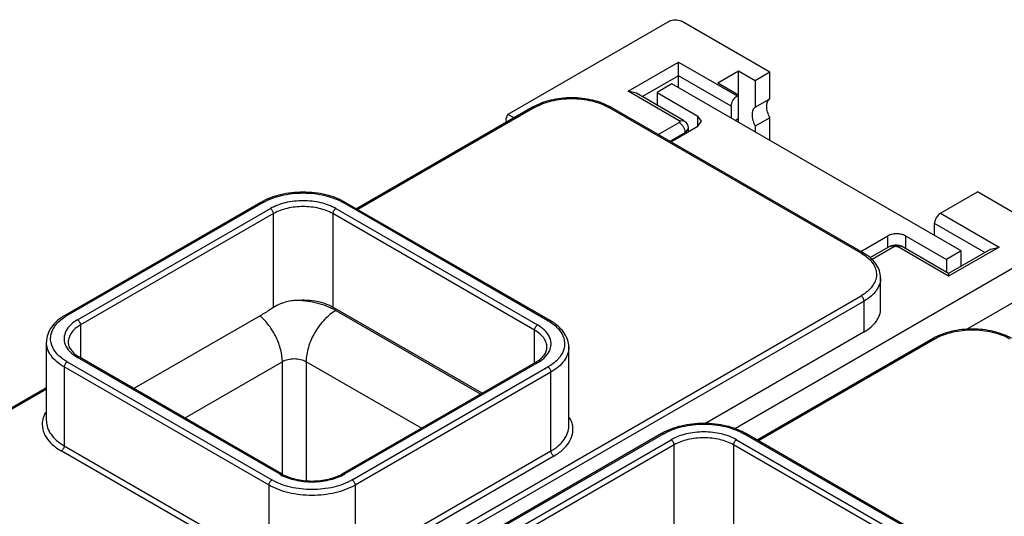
# Model space of a CAD drawing. Header units: millimetres. Extents: x 20 to 158, y 29 to 220.
# Tile 6 of 9: x 50 to 97, y 196 to 220. Entities that reach past the tile are written whole.
import ezdxf

# ---------------------------------------------------------------- set-up
doc = ezdxf.new("R2010")
doc.units = ezdxf.units.MM
doc.header["$LTSCALE"] = 16.212706
doc.layers.get('0').update_dxf_attribs({"linetype": 'CONTINUOUS'})

msp = doc.modelspace()

# ---------------------------------------------------------------- linework, layer by layer
at = {"color": 7, "linetype": 'Continuous'}
for p, q in [((80.998, 219.809), (73.299, 215.364)), ((85.787, 217.371), (81.564, 219.809)), ((79.026, 216.466), (81.431, 217.854)), ((81.431, 216.63), (81.431, 217.854)), ((81.431, 217.854), (84.224, 216.242)), ((84.294, 217.426), (83.304, 216.854)), ((84.294, 214.976), (84.294, 217.426)), ((85.088, 216.967), (84.294, 217.426)), ((85.787, 217.371), (85.088, 216.967)), ((85.787, 216.109), (85.787, 217.371)), ((81.431, 217.201), (79.709, 216.207)), ((81.112, 216.813), (80.405, 216.405)), ((94.901, 208.853), (81.112, 216.813)), ((83.941, 215.752), (81.431, 217.201)), ((84.294, 216.283), (83.304, 216.854)), ((85.088, 216.967), (85.088, 215.705)), ((81.466, 215.058), (79.026, 216.466)), ((79.426, 216.371), (79.026, 216.466)), ((81.666, 215.078), (79.426, 216.371)), ((80.405, 216.405), (80.405, 215.806)), ((80.405, 216.405), (82.35, 215.282)), ((84.224, 216.242), (84.294, 216.283)), ((85.088, 215.705), (85.787, 216.109)), ((74.472, 215.701), (66.087, 210.859)), ((74.572, 215.691), (66.145, 210.826)), ((73.211, 215.17), (73.299, 215.364)), ((73.594, 215.194), (73.299, 215.364)), ((90.128, 208.751), (78.107, 215.691)), ((90.228, 208.761), (78.207, 215.701)), ((83.941, 215.752), (83.941, 215.18)), ((80.464, 214.398), (81.466, 214.976)), ((81.466, 215.058), (81.666, 215.078)), ((82.35, 214.793), (82.35, 215.282)), ((82.526, 215.038), (82.35, 215.282)), ((82.35, 214.793), (82.526, 215.038)), ((84.124, 215.075), (84.294, 215.174)), ((85.787, 215.204), (85.088, 214.801)), ((85.787, 214.114), (85.787, 215.204)), ((81.749, 214.486), (81.03, 214.071)), ((81.065, 214.051), (82.35, 214.793)), ((81.895, 214.69), (81.749, 214.486)), ((81.749, 214.486), (81.749, 214.446)), ((81.895, 214.69), (81.895, 214.53)), ((85.088, 214.801), (85.088, 214.518)), ((93.911, 210.649), (95.671, 211.665)), ((97.346, 210.698), (95.671, 211.665)), ((61.532, 211.169), (52.198, 205.78)), ((61.632, 211.159), (52.298, 205.77)), ((75.208, 205.526), (65.45, 211.159)), ((75.308, 205.535), (65.55, 211.169)), ((52.793, 205.566), (61.985, 210.874)), ((65.097, 210.874), (74.713, 205.321)), ((62.127, 210.629), (52.934, 205.321)), ((62.127, 206.156), (62.127, 210.629)), ((64.955, 210.629), (64.955, 206.179)), ((74.572, 205.076), (64.955, 210.629)), ((93.911, 210.649), (96.704, 209.036)), ((100.373, 209.767), (84.026, 200.329)), ((93.628, 209.588), (93.628, 210.159)), ((96.021, 208.777), (93.628, 210.159)), ((90.116, 208.825), (91.401, 209.567)), ((91.401, 209.008), (91.401, 209.567)), ((92.249, 209.567), (92.249, 208.968)), ((92.249, 209.567), (94.194, 208.444)), ((91.519, 209.077), (90.548, 208.516)), ((91.719, 209.057), (90.649, 208.439)), ((91.719, 209.057), (91.519, 209.077)), ((92.061, 209.077), (91.861, 209.057)), ((94.3, 207.648), (91.861, 209.057)), ((94.3, 207.784), (92.061, 209.077)), ((94.901, 208.853), (94.194, 208.444)), ((96.704, 209.036), (94.3, 207.648)), ((96.304, 208.941), (94.3, 207.784)), ((94.901, 208.131), (94.901, 208.853)), ((95.134, 205.109), (101.787, 208.95)), ((96.304, 208.941), (96.704, 209.036)), ((94.194, 208.444), (94.194, 207.845)), ((91.06, 206.097), (91.06, 207.567)), ((94.3, 207.784), (94.3, 207.648)), ((58.379, 188.379), (90.128, 206.709)), ((90.27, 206.464), (58.379, 188.053)), ((90.27, 204.995), (90.27, 206.464)), ((72.074, 202.069), (64.955, 206.179)), ((65.097, 206.015), (72.003, 202.028)), ((61.49, 205.759), (55.477, 202.288)), ((52.934, 205.321), (52.934, 203.78)), ((74.572, 203.535), (74.572, 205.076)), ((90.27, 204.995), (82.675, 200.61)), ((93.564, 204.678), (85.179, 199.837)), ((93.664, 204.668), (85.237, 199.803)), ((51.307, 200.749), (51.307, 204.505)), ((76.199, 200.504), (76.199, 204.26)), ((62.41, 198.218), (52.793, 203.77)), ((62.51, 198.228), (52.893, 203.78)), ((52.157, 203.321), (52.157, 199.565)), ((61.915, 197.687), (52.157, 203.321)), ((52.298, 203.566), (62.056, 197.932)), ((62.551, 203.566), (57.907, 200.885)), ((62.551, 198.228), (62.551, 203.566)), ((63.682, 203.566), (63.682, 197.898)), ((69.174, 200.395), (63.682, 203.566)), ((74.613, 203.535), (65.421, 198.228)), ((74.713, 203.525), (65.521, 198.218)), ((65.874, 197.932), (75.208, 203.321)), ((75.35, 203.076), (66.016, 197.687)), ((75.35, 199.32), (75.35, 203.076)), ((51.307, 202.327), (42.623, 197.313)), ((51.307, 202.259), (42.823, 197.361)), ((80.624, 200.147), (71.29, 194.758)), ((80.724, 200.137), (71.39, 194.748)), ((94.3, 194.503), (84.542, 200.137)), ((94.4, 194.513), (84.642, 200.147)), ((52.157, 199.565), (61.915, 193.931)), ((71.885, 194.544), (81.077, 199.851)), ((81.219, 199.606), (72.026, 194.299)), ((81.219, 195.134), (81.219, 199.606)), ((84.047, 199.606), (84.047, 195.156)), ((93.664, 194.054), (84.047, 199.606)), ((84.189, 199.851), (93.805, 194.299)), ((61.773, 193.686), (52.015, 199.32)), ((66.016, 193.931), (75.35, 199.32)), ((75.491, 199.075), (66.157, 193.686)), ((61.915, 193.931), (61.915, 197.687)), ((66.016, 197.687), (66.016, 193.931))]:
    msp.add_line(p, q, dxfattribs=at)
for centre, radius, start, end in [((88.993, 206.785), 2.27, 58.3257, 60.0064), ((53.526, 203.644), 2.456, 119.9949, 121.5485), ((73.981, 203.399), 2.456, 58.452, 60.0055), ((52.389, 200.502), 1.297, 150.0042, 155.1232), ((75.117, 200.257), 1.297, 24.8748, 29.9949), ((63.469, 200.054), 2.12, 240.0144, 242.1712), ((64.461, 200.054), 2.12, 297.8292, 299.986)]:
    msp.add_arc(centre, radius, start, end, dxfattribs=at)
for points, knots in [([(80.998, 219.809), (81.082, 219.858), (81.281, 219.896), (81.48, 219.858), (81.564, 219.809)], [0, 0, 0, 0, 0.499999, 1, 1, 1, 1]), ([(78.207, 215.701), (77.94, 215.855), (77.324, 216.08), (76.339, 216.187), (75.355, 216.08), (74.739, 215.855), (74.472, 215.701)], [0, 0, 0, 0, 0.23868, 0.500004, 0.761325, 1, 1, 1, 1]), ([(74.572, 215.691), (74.823, 215.836), (75.406, 216.047), (76.339, 216.148), (77.273, 216.047), (77.856, 215.836), (78.107, 215.691)], [0, 0, 0, 0, 0.237252, 0.5, 0.762747, 1, 1, 1, 1]), ([(83.941, 215.752), (83.941, 215.849), (84.007, 216.04), (84.14, 216.193), (84.224, 216.242)], [0, 0, 0, 0, 0.500002, 1, 1, 1, 1]), ([(85.63, 215.747), (85.63, 215.822), (85.648, 215.96), (85.736, 216.076), (85.787, 216.109)], [0, 0, 0, 0, 0.550071, 1, 1, 1, 1]), ([(74.572, 215.691), (74.555, 215.7), (74.522, 215.714), (74.485, 215.708), (74.472, 215.701)], [0, 0, 0, 0, 0.550022, 1, 1, 1, 1]), ([(78.207, 215.701), (78.194, 215.708), (78.157, 215.714), (78.124, 215.7), (78.107, 215.691)], [0, 0, 0, 0, 0.449978, 1, 1, 1, 1]), ([(85.088, 215.705), (85.037, 215.673), (84.949, 215.557), (84.931, 215.418), (84.931, 215.344)], [0, 0, 0, 0, 0.449929, 1, 1, 1, 1]), ([(85.787, 215.204), (85.739, 215.291), (85.663, 215.467), (85.63, 215.657), (85.63, 215.747)], [0, 0, 0, 0, 0.52554, 1, 1, 1, 1]), ([(73.243, 214.997), (73.238, 215.011), (73.22, 215.067), (73.211, 215.126), (73.211, 215.17)], [0, 0, 0, 0, 0.254797, 1, 1, 1, 1]), ([(81.466, 215.058), (81.476, 215.052), (81.495, 215.037), (81.496, 215.013), (81.493, 215.004)], [0, 0, 0, 0, 0.551515, 1, 1, 1, 1]), ([(81.493, 215.004), (81.492, 215.001), (81.485, 214.99), (81.475, 214.981), (81.466, 214.976)], [0, 0, 0, 0, 0.224557, 1, 1, 1, 1]), ([(81.669, 214.76), (81.659, 214.778), (81.615, 214.847), (81.559, 214.909), (81.511, 214.946)], [0, 0, 0, 0, 0.260355, 1, 1, 1, 1]), ([(81.666, 215.078), (81.733, 215.039), (81.851, 214.927), (81.895, 214.768), (81.895, 214.69)], [0, 0, 0, 0, 0.499713, 1, 1, 1, 1]), ([(84.931, 215.344), (84.931, 215.254), (84.964, 215.064), (85.039, 214.888), (85.088, 214.801)], [0, 0, 0, 0, 0.47446, 1, 1, 1, 1]), ([(81.749, 214.486), (81.749, 214.498), (81.746, 214.548), (81.736, 214.597), (81.724, 214.634)], [0, 0, 0, 0, 0.234017, 1, 1, 1, 1]), ([(65.55, 211.169), (65.263, 211.335), (64.6, 211.577), (63.541, 211.692), (62.482, 211.577), (61.819, 211.335), (61.532, 211.169)], [0, 0, 0, 0, 0.238582, 0.500003, 0.761423, 1, 1, 1, 1]), ([(61.632, 211.159), (61.903, 211.316), (62.533, 211.544), (63.541, 211.653), (64.549, 211.544), (65.179, 211.316), (65.45, 211.159)], [0, 0, 0, 0, 0.237252, 0.5, 0.762747, 1, 1, 1, 1]), ([(61.632, 211.159), (61.615, 211.169), (61.582, 211.182), (61.545, 211.177), (61.532, 211.169)], [0, 0, 0, 0, 0.550022, 1, 1, 1, 1]), ([(65.097, 210.874), (64.876, 211.001), (64.362, 211.187), (63.541, 211.276), (62.72, 211.187), (62.206, 211.001), (61.985, 210.874)], [0, 0, 0, 0, 0.237253, 0.500001, 0.762748, 1, 1, 1, 1]), ([(65.55, 211.169), (65.537, 211.177), (65.5, 211.182), (65.467, 211.169), (65.45, 211.159)], [0, 0, 0, 0, 0.449978, 1, 1, 1, 1]), ([(62.127, 210.629), (62.127, 210.677), (62.094, 210.773), (62.027, 210.849), (61.985, 210.874)], [0, 0, 0, 0, 0.500001, 1, 1, 1, 1]), ([(64.955, 210.629), (64.754, 210.744), (64.287, 210.914), (63.541, 210.995), (62.794, 210.914), (62.327, 210.744), (62.127, 210.629)], [0, 0, 0, 0, 0.237247, 0.5, 0.762753, 1, 1, 1, 1]), ([(65.097, 210.874), (65.055, 210.849), (64.988, 210.773), (64.955, 210.677), (64.955, 210.629)], [0, 0, 0, 0, 0.499998, 1, 1, 1, 1]), ([(93.911, 210.649), (93.827, 210.6), (93.695, 210.447), (93.628, 210.256), (93.628, 210.159)], [0, 0, 0, 0, 0.499998, 1, 1, 1, 1]), ([(92.249, 209.567), (92.189, 209.602), (92.049, 209.653), (91.825, 209.677), (91.601, 209.653), (91.461, 209.602), (91.401, 209.567)], [0, 0, 0, 0, 0.237244, 0.500001, 0.762757, 1, 1, 1, 1]), ([(91.519, 209.077), (91.6, 209.123), (91.79, 209.171), (91.98, 209.123), (92.061, 209.077)], [0, 0, 0, 0, 0.500028, 1, 1, 1, 1]), ([(91.719, 209.057), (91.725, 209.06), (91.755, 209.073), (91.788, 209.076), (91.813, 209.072)], [0, 0, 0, 0, 0.228592, 1, 1, 1, 1]), ([(91.813, 209.072), (91.817, 209.072), (91.834, 209.069), (91.85, 209.063), (91.861, 209.057)], [0, 0, 0, 0, 0.267187, 1, 1, 1, 1]), ([(90.128, 208.751), (90.145, 208.76), (90.178, 208.774), (90.215, 208.768), (90.228, 208.761)], [0, 0, 0, 0, 0.550022, 1, 1, 1, 1]), ([(90.185, 208.717), (90.289, 208.652), (90.477, 208.515), (90.698, 208.266), (90.835, 207.993), (90.876, 207.705), (90.818, 207.419), (90.666, 207.149), (90.431, 206.906), (90.236, 206.771), (90.128, 206.709)], [0, 0, 0, 0, 0.143078, 0.27142, 0.387268, 0.496272, 0.605941, 0.723607, 0.854437, 1, 1, 1, 1]), ([(91.06, 207.567), (91.06, 207.683), (91.019, 207.921), (90.844, 208.248), (90.574, 208.535), (90.35, 208.69), (90.228, 208.761)], [0, 0, 0, 0, 0.228979, 0.466672, 0.722332, 1, 1, 1, 1]), ([(91.06, 207.567), (91.06, 207.464), (91.022, 207.25), (90.86, 206.951), (90.603, 206.681), (90.388, 206.533), (90.27, 206.464)], [0, 0, 0, 0, 0.217749, 0.450891, 0.710463, 1, 1, 1, 1]), ([(63.103, 206.489), (63.012, 206.477), (62.672, 206.418), (62.34, 206.294), (62.127, 206.156)], [0, 0, 0, 0, 0.26497, 1, 1, 1, 1]), ([(63.103, 206.489), (63.432, 206.531), (63.931, 206.524), (64.55, 206.373), (64.83, 206.251), (64.955, 206.179)], [0, 0, 0, 0, 0.522629, 0.771969, 1, 1, 1, 1]), ([(65.097, 206.015), (64.814, 206.179), (64.155, 206.416), (63.465, 206.49), (63.103, 206.489)], [0, 0, 0, 0, 0.474434, 1, 1, 1, 1]), ([(90.27, 206.464), (90.27, 206.513), (90.236, 206.609), (90.17, 206.685), (90.128, 206.709)], [0, 0, 0, 0, 0.500001, 1, 1, 1, 1]), ([(62.127, 206.156), (62.074, 206.122), (61.864, 205.986), (61.652, 205.853), (61.49, 205.759)], [0, 0, 0, 0, 0.252432, 1, 1, 1, 1]), ([(65.097, 206.015), (64.896, 205.899), (64.516, 205.58), (64.072, 204.974), (63.769, 204.287), (63.682, 203.798), (63.682, 203.566)], [0, 0, 0, 0, 0.237246, 0.499998, 0.762752, 1, 1, 1, 1]), ([(90.27, 204.995), (90.388, 205.063), (90.603, 205.211), (90.86, 205.481), (91.022, 205.78), (91.06, 205.994), (91.06, 206.097)], [0, 0, 0, 0, 0.289542, 0.549119, 0.782256, 1, 1, 1, 1]), ([(52.198, 205.78), (52.067, 205.705), (51.828, 205.539), (51.538, 205.232), (51.351, 204.883), (51.307, 204.629), (51.307, 204.505)], [0, 0, 0, 0, 0.278402, 0.53428, 0.771697, 1, 1, 1, 1]), ([(51.737, 204.039), (51.639, 204.168), (51.526, 204.389), (51.498, 204.706), (51.552, 205.023), (51.786, 205.409), (52.075, 205.634), (52.241, 205.736)], [0, 0, 0, 0, 0.239746, 0.352546, 0.466092, 0.711246, 1, 1, 1, 1]), ([(52.793, 205.566), (52.672, 205.497), (52.458, 205.343), (52.225, 205.049), (52.126, 204.718), (52.161, 204.499), (52.198, 204.399)], [0, 0, 0, 0, 0.293753, 0.548814, 0.77635, 1, 1, 1, 1]), ([(52.198, 205.78), (52.211, 205.788), (52.248, 205.794), (52.281, 205.78), (52.298, 205.77)], [0, 0, 0, 0, 0.449978, 1, 1, 1, 1]), ([(52.793, 205.566), (52.835, 205.542), (52.901, 205.466), (52.934, 205.37), (52.934, 205.321)], [0, 0, 0, 0, 0.499999, 1, 1, 1, 1]), ([(62.551, 203.566), (62.551, 203.758), (62.491, 204.164), (62.27, 204.751), (61.937, 205.302), (61.648, 205.622), (61.49, 205.759)], [0, 0, 0, 0, 0.231142, 0.48647, 0.748975, 1, 1, 1, 1]), ([(75.208, 205.526), (75.225, 205.535), (75.258, 205.549), (75.295, 205.543), (75.308, 205.535)], [0, 0, 0, 0, 0.550022, 1, 1, 1, 1]), ([(76.199, 204.26), (76.199, 204.384), (76.155, 204.638), (75.968, 204.987), (75.679, 205.294), (75.439, 205.46), (75.308, 205.535)], [0, 0, 0, 0, 0.228302, 0.465718, 0.721598, 1, 1, 1, 1]), ([(52.934, 205.321), (52.847, 205.271), (52.687, 205.161), (52.497, 204.961), (52.377, 204.74), (52.349, 204.581), (52.349, 204.505)], [0, 0, 0, 0, 0.289537, 0.549109, 0.782251, 1, 1, 1, 1]), ([(74.572, 205.076), (74.572, 205.125), (74.605, 205.221), (74.671, 205.297), (74.713, 205.321)], [0, 0, 0, 0, 0.500002, 1, 1, 1, 1]), ([(75.158, 204.26), (75.158, 204.336), (75.13, 204.495), (75.009, 204.716), (74.819, 204.916), (74.66, 205.026), (74.572, 205.076)], [0, 0, 0, 0, 0.217748, 0.45089, 0.710462, 1, 1, 1, 1]), ([(75.308, 204.155), (75.345, 204.254), (75.381, 204.473), (75.282, 204.804), (75.048, 205.098), (74.834, 205.252), (74.713, 205.321)], [0, 0, 0, 0, 0.223649, 0.451185, 0.706247, 1, 1, 1, 1]), ([(75.265, 205.492), (75.432, 205.39), (75.72, 205.164), (75.954, 204.778), (76.008, 204.461), (75.981, 204.144), (75.868, 203.923), (75.769, 203.794)], [0, 0, 0, 0, 0.288755, 0.533908, 0.647454, 0.760254, 1, 1, 1, 1]), ([(97.299, 204.678), (97.032, 204.832), (96.416, 205.057), (95.431, 205.164), (94.447, 205.057), (93.831, 204.832), (93.564, 204.678)], [0, 0, 0, 0, 0.23868, 0.500004, 0.761325, 1, 1, 1, 1]), ([(93.664, 204.668), (93.915, 204.813), (94.498, 205.025), (95.431, 205.126), (96.365, 205.025), (96.948, 204.813), (97.199, 204.668)], [0, 0, 0, 0, 0.237252, 0.5, 0.762747, 1, 1, 1, 1]), ([(93.664, 204.668), (93.647, 204.678), (93.614, 204.691), (93.577, 204.686), (93.564, 204.678)], [0, 0, 0, 0, 0.550022, 1, 1, 1, 1]), ([(52.157, 203.321), (52.029, 203.394), (51.798, 203.553), (51.523, 203.843), (51.348, 204.164), (51.307, 204.394), (51.307, 204.505)], [0, 0, 0, 0, 0.289702, 0.549087, 0.782216, 1, 1, 1, 1]), ([(52.198, 204.399), (52.246, 204.273), (52.416, 204.024), (52.656, 203.849), (52.793, 203.77)], [0, 0, 0, 0, 0.459757, 1, 1, 1, 1]), ([(52.349, 204.505), (52.349, 204.443), (52.373, 204.309), (52.48, 204.117), (52.657, 203.933), (52.808, 203.829), (52.893, 203.78)], [0, 0, 0, 0, 0.19721, 0.422304, 0.688622, 1, 1, 1, 1]), ([(74.613, 203.535), (74.698, 203.584), (74.849, 203.688), (75.026, 203.872), (75.133, 204.064), (75.158, 204.198), (75.158, 204.26)], [0, 0, 0, 0, 0.311377, 0.577695, 0.80279, 1, 1, 1, 1]), ([(74.713, 203.525), (74.85, 203.604), (75.09, 203.779), (75.261, 204.028), (75.308, 204.155)], [0, 0, 0, 0, 0.540244, 1, 1, 1, 1]), ([(76.199, 204.26), (76.199, 204.15), (76.158, 203.919), (75.984, 203.599), (75.708, 203.309), (75.477, 203.15), (75.35, 203.076)], [0, 0, 0, 0, 0.217785, 0.450914, 0.710298, 1, 1, 1, 1]), ([(52.298, 203.566), (52.241, 203.599), (52.033, 203.73), (51.846, 203.897), (51.737, 204.039)], [0, 0, 0, 0, 0.269597, 1, 1, 1, 1]), ([(52.893, 203.78), (52.879, 203.788), (52.843, 203.793), (52.809, 203.78), (52.793, 203.77)], [0, 0, 0, 0, 0.449978, 1, 1, 1, 1]), ([(63.682, 203.566), (63.602, 203.612), (63.415, 203.68), (63.117, 203.712), (62.818, 203.68), (62.631, 203.612), (62.551, 203.566)], [0, 0, 0, 0, 0.237219, 0.500001, 0.762783, 1, 1, 1, 1]), ([(75.769, 203.794), (75.735, 203.749), (75.574, 203.563), (75.372, 203.415), (75.208, 203.321)], [0, 0, 0, 0, 0.231414, 1, 1, 1, 1]), ([(52.298, 203.566), (52.256, 203.542), (52.19, 203.465), (52.157, 203.369), (52.157, 203.321)], [0, 0, 0, 0, 0.499998, 1, 1, 1, 1]), ([(74.713, 203.525), (74.697, 203.535), (74.664, 203.548), (74.627, 203.543), (74.613, 203.535)], [0, 0, 0, 0, 0.550022, 1, 1, 1, 1]), ([(75.35, 203.076), (75.35, 203.125), (75.317, 203.22), (75.25, 203.297), (75.208, 203.321)], [0, 0, 0, 0, 0.500001, 1, 1, 1, 1]), ([(51.212, 201.048), (51.201, 201.024), (51.161, 200.929), (51.133, 200.829), (51.121, 200.754)], [0, 0, 0, 0, 0.255712, 1, 1, 1, 1]), ([(51.121, 200.754), (51.1, 200.625), (51.108, 200.348), (51.28, 199.953), (51.592, 199.598), (51.864, 199.408), (52.015, 199.32)], [0, 0, 0, 0, 0.219074, 0.449676, 0.707698, 1, 1, 1, 1]), ([(51.307, 200.749), (51.307, 200.639), (51.348, 200.408), (51.523, 200.088), (51.798, 199.798), (52.029, 199.639), (52.157, 199.565)], [0, 0, 0, 0, 0.217784, 0.450913, 0.710298, 1, 1, 1, 1]), ([(75.35, 199.32), (75.477, 199.394), (75.708, 199.553), (75.984, 199.843), (76.158, 200.163), (76.199, 200.394), (76.199, 200.504)], [0, 0, 0, 0, 0.289702, 0.549086, 0.782215, 1, 1, 1, 1]), ([(75.491, 199.075), (75.642, 199.163), (75.914, 199.353), (76.226, 199.708), (76.398, 200.103), (76.406, 200.38), (76.385, 200.509)], [0, 0, 0, 0, 0.292302, 0.550323, 0.780926, 1, 1, 1, 1]), ([(76.385, 200.509), (76.381, 200.534), (76.361, 200.635), (76.326, 200.733), (76.294, 200.803)], [0, 0, 0, 0, 0.245582, 1, 1, 1, 1]), ([(84.642, 200.147), (84.355, 200.312), (83.692, 200.554), (82.633, 200.67), (81.574, 200.554), (80.911, 200.312), (80.624, 200.147)], [0, 0, 0, 0, 0.238582, 0.500003, 0.761423, 1, 1, 1, 1]), ([(80.724, 200.137), (80.995, 200.293), (81.625, 200.522), (82.633, 200.631), (83.641, 200.522), (84.271, 200.293), (84.542, 200.137)], [0, 0, 0, 0, 0.237252, 0.5, 0.762747, 1, 1, 1, 1]), ([(80.724, 200.137), (80.707, 200.146), (80.674, 200.16), (80.637, 200.155), (80.624, 200.147)], [0, 0, 0, 0, 0.550022, 1, 1, 1, 1]), ([(84.189, 199.851), (83.968, 199.979), (83.454, 200.165), (82.633, 200.254), (81.812, 200.165), (81.298, 199.979), (81.077, 199.851)], [0, 0, 0, 0, 0.237253, 0.500001, 0.762748, 1, 1, 1, 1]), ([(84.047, 199.606), (83.846, 199.722), (83.379, 199.891), (82.633, 199.972), (81.886, 199.891), (81.419, 199.722), (81.219, 199.606)], [0, 0, 0, 0, 0.237247, 0.5, 0.762753, 1, 1, 1, 1]), ([(84.642, 200.147), (84.629, 200.155), (84.592, 200.16), (84.559, 200.146), (84.542, 200.137)], [0, 0, 0, 0, 0.449978, 1, 1, 1, 1]), ([(52.157, 199.565), (52.157, 199.517), (52.123, 199.421), (52.057, 199.344), (52.015, 199.32)], [0, 0, 0, 0, 0.500002, 1, 1, 1, 1]), ([(81.219, 199.606), (81.219, 199.655), (81.186, 199.75), (81.119, 199.827), (81.077, 199.851)], [0, 0, 0, 0, 0.500001, 1, 1, 1, 1]), ([(84.189, 199.851), (84.147, 199.827), (84.08, 199.75), (84.047, 199.655), (84.047, 199.606)], [0, 0, 0, 0, 0.499998, 1, 1, 1, 1]), ([(75.491, 199.075), (75.449, 199.099), (75.383, 199.176), (75.35, 199.272), (75.35, 199.32)], [0, 0, 0, 0, 0.499999, 1, 1, 1, 1]), ([(62.41, 198.218), (62.426, 198.228), (62.459, 198.241), (62.496, 198.236), (62.51, 198.228)], [0, 0, 0, 0, 0.550022, 1, 1, 1, 1]), ([(62.48, 198.179), (62.695, 198.065), (63.186, 197.899), (63.965, 197.819), (64.745, 197.899), (65.235, 198.065), (65.451, 198.179)], [0, 0, 0, 0, 0.23868, 0.500001, 0.761321, 1, 1, 1, 1]), ([(62.51, 198.228), (62.714, 198.11), (63.195, 197.937), (63.965, 197.854), (64.735, 197.937), (65.216, 198.11), (65.421, 198.228)], [0, 0, 0, 0, 0.235284, 0.499997, 0.764712, 1, 1, 1, 1]), ([(65.421, 198.228), (65.434, 198.236), (65.471, 198.241), (65.504, 198.228), (65.521, 198.218)], [0, 0, 0, 0, 0.449978, 1, 1, 1, 1]), ([(61.915, 197.687), (61.915, 197.736), (61.948, 197.831), (62.014, 197.908), (62.056, 197.932)], [0, 0, 0, 0, 0.500002, 1, 1, 1, 1]), ([(66.016, 197.687), (65.725, 197.519), (65.048, 197.274), (63.965, 197.156), (62.883, 197.274), (62.206, 197.519), (61.915, 197.687)], [0, 0, 0, 0, 0.237237, 0.499999, 0.762762, 1, 1, 1, 1]), ([(65.874, 197.932), (65.603, 197.776), (64.973, 197.547), (63.965, 197.438), (62.957, 197.547), (62.327, 197.776), (62.056, 197.932)], [0, 0, 0, 0, 0.237252, 0.5, 0.762747, 1, 1, 1, 1]), ([(65.874, 197.932), (65.916, 197.908), (65.983, 197.831), (66.016, 197.736), (66.016, 197.687)], [0, 0, 0, 0, 0.499999, 1, 1, 1, 1])]:
    msp.add_open_spline(points, degree=3, knots=knots, dxfattribs=at)
for points in [[(81.511, 214.946), (81.497, 214.957), (81.482, 214.967), (81.466, 214.976)], [(81.724, 214.634), (81.71, 214.678), (81.692, 214.72), (81.669, 214.76)]]:
    msp.add_open_spline(points, degree=3, dxfattribs=at)

doc.saveas('drawing.dxf')
